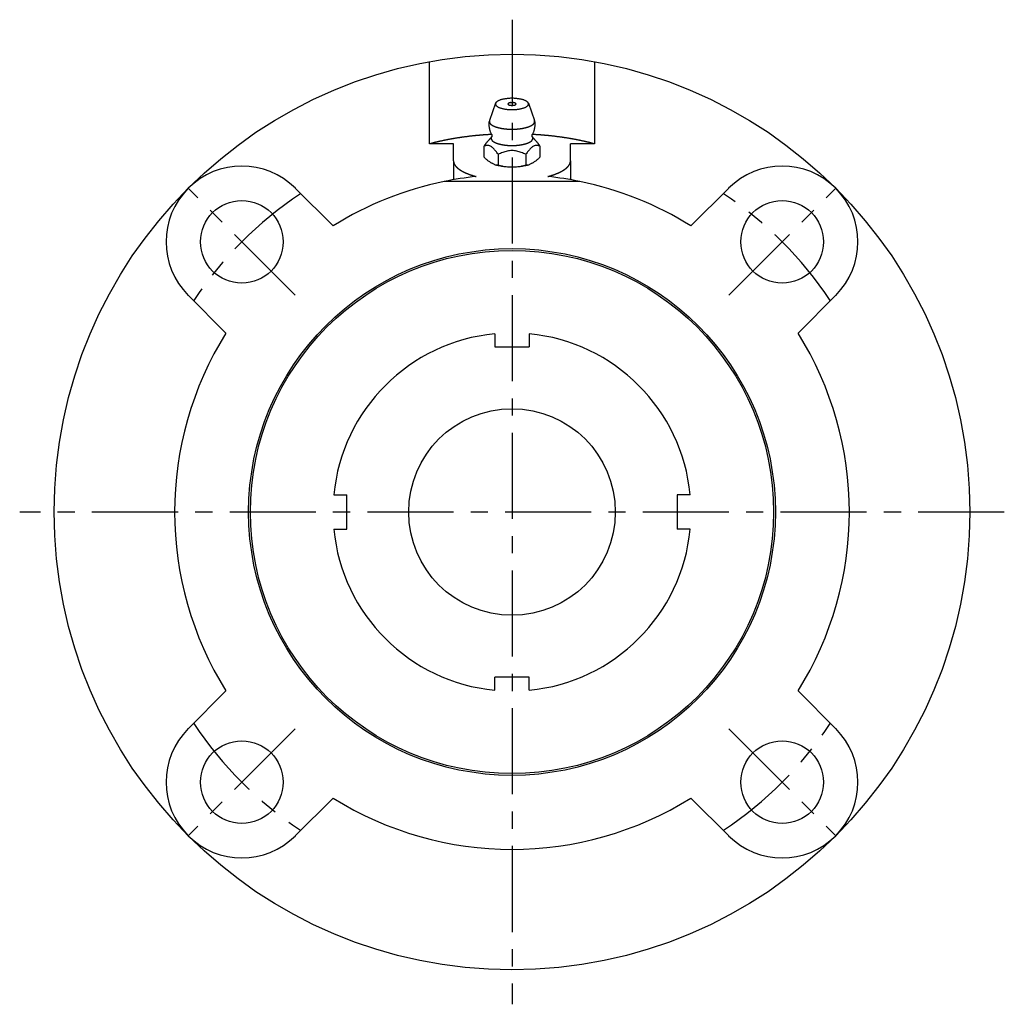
# Model space of a CAD drawing. Extents: x -72 to 152, y -72 to 152.
# Tile 1 of 7: x -72 to 72, y -72 to 72. Entities that reach past the tile are written whole.
import ezdxf

# ---------------------------------------------------------------- set-up
doc = ezdxf.new("R2010")
doc.units = 0
doc.header["$LTSCALE"] = 10
doc.linetypes.add('CENTER', pattern=[2, 1.25, -0.25, 0.25, -0.25])
doc.layers.get('0').update_dxf_attribs({"linetype": 'CONTINUOUS'})
doc.layers.add('CENTER', color=1, linetype='CENTER')

msp = doc.modelspace()

# ---------------------------------------------------------------- linework, layer by layer
for p, q in [((-12, 53.46), (-12, 65.41)), ((12, 65.41), (12, 53.46)), ((-2.38, 59.36), (-3.27, 56.86)), ((2.38, 59.36), (3.27, 56.86)), ((-8.5, 53.46), (-12, 53.46)), ((-8.5, 51.02), (-8.5, 53.46)), ((-4.04, 51.54), (-4.04, 53.15)), ((4.04, 53.15), (4.04, 51.54)), ((12, 53.46), (8.5, 53.46)), ((8.5, 51.02), (8.5, 53.46)), ((-2.02, 51.96), (-2.02, 50.34)), ((2.02, 51.96), (2.02, 50.34)), ((-8.5, 51.02), (-8.5, 48.26)), ((8.5, 51.02), (8.5, 48.26)), ((9.85, 48), (-9.85, 48)), ((-31.47, 47.02), (-25.99, 41.54)), ((25.99, 41.54), (31.47, 47.02)), ((-41.54, 25.99), (-47.02, 31.47)), ((47.02, 31.47), (41.54, 25.99)), ((-2.5, 25.88), (-2.5, 24)), ((2.5, 25.88), (2.5, 24)), ((-2.5, 24), (2.5, 24)), ((-25.88, 2.5), (-24, 2.5)), ((-24, -2.5), (-24, 2.5)), ((24, 2.5), (24, -2.5)), ((25.88, 2.5), (24, 2.5)), ((-25.88, -2.5), (-24, -2.5)), ((25.88, -2.5), (24, -2.5)), ((2.5, -24), (-2.5, -24)), ((-2.5, -25.88), (-2.5, -24)), ((2.5, -25.88), (2.5, -24)), ((-47.02, -31.47), (-41.54, -25.99)), ((41.54, -25.99), (47.02, -31.47)), ((-25.99, -41.54), (-31.47, -47.02)), ((31.47, -47.02), (25.99, -41.54))]:
    msp.add_line(p, q)
for points in [[(-0.15, 59.46), (-0.14, 59.46), (-0.13, 59.46), (-0.11, 59.46), (-0.1, 59.46), (-0.09, 59.46), (-0.07, 59.46), (-0.06, 59.46), (-0.05, 59.46), (-0.04, 59.46), (-0.02, 59.46), (-0.01, 59.46), (0, 59.46), (0.01, 59.46), (0.02, 59.46), (0.04, 59.46), (0.05, 59.46), (0.06, 59.46), (0.07, 59.46), (0.09, 59.46), (0.1, 59.46), (0.11, 59.46), (0.13, 59.46), (0.14, 59.46), (0.15, 59.46)], [(-2.94, 54.82), (-2.98, 54.88), (-3.01, 54.95), (-3.04, 55.02), (-3.07, 55.09), (-3.1, 55.16), (-3.13, 55.23), (-3.15, 55.31), (-3.18, 55.39), (-3.2, 55.47), (-3.22, 55.55), (-3.24, 55.63), (-3.26, 55.72), (-3.27, 55.8), (-3.29, 55.89), (-3.3, 55.97), (-3.31, 56.06), (-3.31, 56.15), (-3.32, 56.24), (-3.32, 56.33), (-3.32, 56.42), (-3.31, 56.51), (-3.31, 56.59), (-3.3, 56.68), (-3.29, 56.77)], [(3.29, 56.77), (3.3, 56.68), (3.31, 56.59), (3.31, 56.51), (3.32, 56.42), (3.32, 56.33), (3.32, 56.24), (3.31, 56.15), (3.31, 56.06), (3.3, 55.97), (3.29, 55.89), (3.27, 55.8), (3.26, 55.72), (3.24, 55.63), (3.22, 55.55), (3.2, 55.47), (3.18, 55.39), (3.15, 55.31), (3.13, 55.23), (3.1, 55.16), (3.07, 55.09), (3.04, 55.02), (3.01, 54.95), (2.98, 54.88), (2.94, 54.82)], [(-2.95, 54.51), (-2.97, 54.48), (-2.99, 54.45), (-3.01, 54.43), (-3.03, 54.4), (-3.05, 54.38), (-3.07, 54.35), (-3.08, 54.33), (-3.1, 54.31), (-3.12, 54.28), (-3.14, 54.26), (-3.16, 54.24), (-3.18, 54.22), (-3.19, 54.2), (-3.21, 54.18), (-3.23, 54.16), (-3.25, 54.14), (-3.26, 54.12), (-3.28, 54.1), (-3.3, 54.08), (-3.31, 54.06), (-3.33, 54.04), (-3.35, 54.03), (-3.36, 54.01), (-3.38, 53.99)], [(-2.94, 54.82), (-2.94, 54.81), (-2.93, 54.8), (-2.93, 54.79), (-2.93, 54.77), (-2.92, 54.76), (-2.92, 54.75), (-2.92, 54.73), (-2.91, 54.71), (-2.91, 54.69), (-2.91, 54.68), (-2.91, 54.66), (-2.91, 54.64), (-2.91, 54.62), (-2.92, 54.61), (-2.92, 54.59), (-2.92, 54.57), (-2.93, 54.56), (-2.93, 54.55), (-2.94, 54.54), (-2.94, 54.53), (-2.94, 54.52), (-2.95, 54.51), (-2.95, 54.51), (-2.95, 54.51)], [(2.95, 54.51), (2.95, 54.51), (2.95, 54.51), (2.94, 54.52), (2.94, 54.53), (2.94, 54.54), (2.93, 54.55), (2.93, 54.56), (2.92, 54.57), (2.92, 54.59), (2.92, 54.61), (2.91, 54.62), (2.91, 54.64), (2.91, 54.66), (2.91, 54.68), (2.91, 54.69), (2.91, 54.71), (2.92, 54.73), (2.92, 54.75), (2.92, 54.76), (2.93, 54.77), (2.93, 54.79), (2.93, 54.8), (2.94, 54.81), (2.94, 54.82)], [(3.38, 53.99), (3.36, 54.01), (3.35, 54.03), (3.33, 54.04), (3.31, 54.06), (3.3, 54.08), (3.28, 54.1), (3.26, 54.12), (3.25, 54.14), (3.23, 54.16), (3.21, 54.18), (3.19, 54.2), (3.18, 54.22), (3.16, 54.24), (3.14, 54.26), (3.12, 54.28), (3.1, 54.31), (3.08, 54.33), (3.07, 54.35), (3.05, 54.38), (3.03, 54.4), (3.01, 54.43), (2.99, 54.45), (2.97, 54.48), (2.95, 54.51)], [(-4.04, 53.15), (-4.01, 53.19), (-3.99, 53.23), (-3.96, 53.27), (-3.93, 53.31), (-3.9, 53.35), (-3.88, 53.38), (-3.85, 53.42), (-3.82, 53.46), (-3.79, 53.5), (-3.77, 53.53), (-3.74, 53.57), (-3.71, 53.61), (-3.68, 53.64), (-3.66, 53.68), (-3.63, 53.71), (-3.6, 53.74), (-3.57, 53.78), (-3.55, 53.81), (-3.52, 53.84), (-3.49, 53.87), (-3.46, 53.9), (-3.44, 53.93), (-3.41, 53.96), (-3.38, 53.99)], [(-2.02, 51.96), (-2.1, 52.07), (-2.19, 52.19), (-2.27, 52.31), (-2.35, 52.42), (-2.44, 52.52), (-2.52, 52.62), (-2.61, 52.72), (-2.69, 52.81), (-2.78, 52.89), (-2.86, 52.96), (-2.95, 53.02), (-3.03, 53.08), (-3.11, 53.13), (-3.2, 53.16), (-3.28, 53.19), (-3.37, 53.21), (-3.45, 53.22), (-3.54, 53.22), (-3.62, 53.22), (-3.71, 53.22), (-3.79, 53.21), (-3.87, 53.19), (-3.96, 53.17), (-4.04, 53.15)], [(4.04, 53.15), (3.96, 53.17), (3.87, 53.19), (3.79, 53.21), (3.71, 53.22), (3.62, 53.22), (3.54, 53.22), (3.45, 53.22), (3.37, 53.21), (3.28, 53.19), (3.2, 53.16), (3.11, 53.13), (3.03, 53.08), (2.95, 53.02), (2.86, 52.96), (2.78, 52.89), (2.69, 52.81), (2.61, 52.72), (2.52, 52.62), (2.44, 52.52), (2.35, 52.42), (2.27, 52.31), (2.19, 52.19), (2.1, 52.07), (2.02, 51.96)], [(3.38, 53.99), (3.41, 53.96), (3.44, 53.93), (3.46, 53.9), (3.49, 53.87), (3.52, 53.84), (3.55, 53.81), (3.57, 53.78), (3.6, 53.74), (3.63, 53.71), (3.66, 53.68), (3.68, 53.64), (3.71, 53.61), (3.74, 53.57), (3.77, 53.53), (3.79, 53.5), (3.82, 53.46), (3.85, 53.42), (3.88, 53.38), (3.9, 53.35), (3.93, 53.31), (3.96, 53.27), (3.99, 53.23), (4.01, 53.19), (4.04, 53.15)], [(-4.04, 51.54), (-3.96, 51.45), (-3.88, 51.36), (-3.79, 51.28), (-3.71, 51.21), (-3.62, 51.14), (-3.54, 51.07), (-3.45, 51.01), (-3.36, 50.95), (-3.28, 50.89), (-3.19, 50.83), (-3.11, 50.78), (-3.03, 50.73), (-2.95, 50.69), (-2.87, 50.64), (-2.78, 50.59), (-2.7, 50.55), (-2.61, 50.51), (-2.53, 50.47), (-2.44, 50.44), (-2.35, 50.41), (-2.27, 50.38), (-2.18, 50.36), (-2.1, 50.35), (-2.02, 50.34)], [(2.02, 51.96), (1.85, 52.03), (1.69, 52.09), (1.52, 52.16), (1.35, 52.22), (1.18, 52.27), (1.02, 52.33), (0.85, 52.37), (0.68, 52.41), (0.51, 52.44), (0.34, 52.46), (0.17, 52.48), (0, 52.48), (-0.17, 52.48), (-0.34, 52.46), (-0.51, 52.44), (-0.68, 52.41), (-0.85, 52.37), (-1.02, 52.33), (-1.18, 52.27), (-1.35, 52.22), (-1.52, 52.16), (-1.69, 52.09), (-1.85, 52.03), (-2.02, 51.96)], [(2.02, 50.34), (2.1, 50.35), (2.18, 50.36), (2.27, 50.38), (2.35, 50.41), (2.44, 50.44), (2.53, 50.47), (2.61, 50.51), (2.7, 50.55), (2.78, 50.59), (2.87, 50.64), (2.95, 50.69), (3.03, 50.73), (3.11, 50.78), (3.19, 50.83), (3.28, 50.89), (3.36, 50.95), (3.45, 51.01), (3.54, 51.07), (3.62, 51.14), (3.71, 51.21), (3.79, 51.28), (3.88, 51.36), (3.96, 51.45), (4.04, 51.54)], [(-1.38, 50.21), (-1.41, 50.22), (-1.45, 50.22), (-1.49, 50.23), (-1.52, 50.23), (-1.56, 50.24), (-1.59, 50.24), (-1.63, 50.25), (-1.67, 50.26), (-1.7, 50.26), (-1.74, 50.27), (-1.77, 50.28), (-1.81, 50.28), (-1.84, 50.29), (-1.88, 50.3), (-1.92, 50.3), (-1.95, 50.31), (-1.99, 50.32), (-2.02, 50.32), (-2.06, 50.33), (-2.09, 50.34), (-2.13, 50.35), (-2.16, 50.36), (-2.2, 50.36), (-2.23, 50.37)], [(-2.02, 50.34), (-1.86, 50.3), (-1.69, 50.26), (-1.52, 50.23), (-1.35, 50.21), (-1.18, 50.19), (-1.01, 50.17), (-0.84, 50.16), (-0.67, 50.15), (-0.5, 50.14), (-0.33, 50.14), (-0.16, 50.14), (0, 50.14), (0.16, 50.14), (0.33, 50.14), (0.5, 50.14), (0.67, 50.15), (0.84, 50.16), (1.01, 50.17), (1.18, 50.19), (1.35, 50.21), (1.52, 50.23), (1.69, 50.26), (1.86, 50.3), (2.02, 50.34)], [(2.23, 50.37), (2.2, 50.36), (2.16, 50.36), (2.13, 50.35), (2.09, 50.34), (2.06, 50.33), (2.02, 50.32), (1.99, 50.32), (1.95, 50.31), (1.92, 50.3), (1.88, 50.3), (1.84, 50.29), (1.81, 50.28), (1.77, 50.28), (1.74, 50.27), (1.7, 50.26), (1.67, 50.26), (1.63, 50.25), (1.59, 50.24), (1.56, 50.24), (1.52, 50.23), (1.49, 50.23), (1.45, 50.22), (1.41, 50.22), (1.38, 50.21)]]:
    msp.add_lwpolyline(points)
for points in [[(-2.4, 59.26, 0), (-2.4, 59.22, 0), (-2.39, 59.18, 0), (-2.37, 59.14, 0), (-2.35, 59.1, 0), (-2.33, 59.06, 0), (-2.3, 59.02, 0), (-2.26, 58.98, 0), (-2.22, 58.95, 0), (-2.17, 58.91, 0), (-2.12, 58.87, 0), (-2.06, 58.84, 0), (-2, 58.8, 0), (-1.93, 58.77, 0), (-1.86, 58.74, 0), (-1.78, 58.71, 0), (-1.7, 58.68, 0), (-1.61, 58.65, 0), (-1.52, 58.63, 0), (-1.43, 58.6, 0), (-1.33, 58.58, 0), (-1.23, 58.56, 0), (-1.13, 58.54, 0), (-1.03, 58.52, 0), (-0.92, 58.5, 0), (-0.81, 58.49, 0), (-0.7, 58.48, 0), (-0.58, 58.46, 0), (-0.47, 58.46, 0), (-0.35, 58.45, 0), (-0.24, 58.44, 0), (-0.12, 58.44, 0), (0, 58.44, 0), (0.12, 58.44, 0), (0.24, 58.44, 0), (0.35, 58.45, 0), (0.47, 58.46, 0), (0.58, 58.46, 0), (0.7, 58.48, 0), (0.81, 58.49, 0), (0.92, 58.5, 0), (1.03, 58.52, 0), (1.13, 58.54, 0), (1.23, 58.56, 0), (1.33, 58.58, 0), (1.43, 58.6, 0), (1.52, 58.63, 0), (1.61, 58.65, 0), (1.7, 58.68, 0), (1.78, 58.71, 0), (1.86, 58.74, 0), (1.93, 58.77, 0), (2, 58.8, 0), (2.06, 58.84, 0), (2.12, 58.87, 0), (2.17, 58.91, 0), (2.22, 58.95, 0), (2.26, 58.98, 0), (2.3, 59.02, 0), (2.33, 59.06, 0), (2.35, 59.1, 0), (2.37, 59.14, 0), (2.39, 59.18, 0), (2.4, 59.22, 0), (2.4, 59.26, 0), (2.4, 59.3, 0), (2.39, 59.34, 0), (2.37, 59.38, 0), (2.35, 59.42, 0), (2.33, 59.46, 0), (2.3, 59.5, 0), (2.26, 59.54, 0), (2.22, 59.58, 0), (2.17, 59.61, 0), (2.12, 59.65, 0), (2.06, 59.68, 0), (2, 59.72, 0), (1.93, 59.75, 0), (1.86, 59.78, 0), (1.78, 59.81, 0), (1.7, 59.84, 0), (1.61, 59.87, 0), (1.52, 59.9, 0), (1.43, 59.92, 0), (1.33, 59.94, 0), (1.23, 59.97, 0), (1.13, 59.98, 0), (1.03, 60, 0), (0.92, 60.02, 0), (0.81, 60.03, 0), (0.7, 60.05, 0), (0.58, 60.06, 0), (0.47, 60.07, 0), (0.35, 60.07, 0), (0.24, 60.08, 0), (0.12, 60.08, 0), (0, 60.08, 0), (-0.12, 60.08, 0), (-0.24, 60.08, 0), (-0.35, 60.07, 0), (-0.47, 60.07, 0), (-0.58, 60.06, 0), (-0.7, 60.05, 0), (-0.81, 60.03, 0), (-0.92, 60.02, 0), (-1.03, 60, 0), (-1.13, 59.98, 0), (-1.23, 59.97, 0), (-1.33, 59.94, 0), (-1.43, 59.92, 0), (-1.52, 59.9, 0), (-1.61, 59.87, 0), (-1.7, 59.84, 0), (-1.78, 59.81, 0), (-1.86, 59.78, 0), (-1.93, 59.75, 0), (-2, 59.72, 0), (-2.06, 59.68, 0), (-2.12, 59.65, 0), (-2.17, 59.61, 0), (-2.22, 59.58, 0), (-2.26, 59.54, 0), (-2.3, 59.5, 0), (-2.33, 59.46, 0), (-2.35, 59.42, 0), (-2.37, 59.38, 0), (-2.39, 59.34, 0), (-2.4, 59.3, 0), (-2.4, 59.26, 0)], [(-0.15, 59.46, 0), (-0.16, 59.45, 0), (-0.18, 59.45, 0), (-0.19, 59.45, 0), (-0.2, 59.45, 0), (-0.21, 59.45, 0), (-0.23, 59.45, 0), (-0.24, 59.45, 0), (-0.25, 59.44, 0), (-0.26, 59.44, 0), (-0.27, 59.44, 0), (-0.29, 59.44, 0), (-0.3, 59.43, 0), (-0.31, 59.43, 0), (-0.32, 59.43, 0), (-0.33, 59.43, 0), (-0.34, 59.43, 0), (-0.35, 59.42, 0), (-0.36, 59.42, 0), (-0.37, 59.42, 0), (-0.38, 59.41, 0), (-0.39, 59.41, 0), (-0.4, 59.41, 0), (-0.41, 59.4, 0), (-0.42, 59.4, 0), (-0.43, 59.4, 0), (-0.44, 59.39, 0), (-0.45, 59.39, 0), (-0.46, 59.39, 0), (-0.47, 59.38, 0), (-0.47, 59.38, 0), (-0.48, 59.38, 0), (-0.49, 59.37, 0), (-0.5, 59.37, 0), (-0.5, 59.37, 0), (-0.51, 59.36, 0), (-0.52, 59.36, 0), (-0.52, 59.35, 0), (-0.53, 59.35, 0), (-0.53, 59.35, 0), (-0.54, 59.34, 0), (-0.55, 59.34, 0), (-0.55, 59.33, 0), (-0.56, 59.33, 0), (-0.56, 59.32, 0), (-0.56, 59.32, 0), (-0.57, 59.32, 0), (-0.57, 59.31, 0), (-0.57, 59.31, 0), (-0.58, 59.3, 0), (-0.58, 59.3, 0), (-0.58, 59.29, 0), (-0.58, 59.29, 0), (-0.59, 59.28, 0), (-0.59, 59.28, 0), (-0.59, 59.28, 0), (-0.59, 59.27, 0), (-0.59, 59.27, 0), (-0.59, 59.26, 0), (-0.59, 59.26, 0), (-0.59, 59.25, 0), (-0.59, 59.25, 0), (-0.59, 59.24, 0), (-0.59, 59.24, 0), (-0.58, 59.23, 0), (-0.58, 59.23, 0), (-0.58, 59.23, 0), (-0.58, 59.22, 0), (-0.58, 59.22, 0), (-0.57, 59.21, 0), (-0.57, 59.21, 0), (-0.57, 59.2, 0), (-0.56, 59.2, 0), (-0.56, 59.2, 0), (-0.55, 59.19, 0), (-0.55, 59.19, 0), (-0.54, 59.18, 0), (-0.54, 59.18, 0), (-0.53, 59.17, 0), (-0.53, 59.17, 0), (-0.52, 59.17, 0), (-0.51, 59.16, 0), (-0.51, 59.16, 0), (-0.5, 59.15, 0), (-0.49, 59.15, 0), (-0.49, 59.15, 0), (-0.48, 59.14, 0), (-0.47, 59.14, 0), (-0.46, 59.14, 0), (-0.45, 59.13, 0), (-0.44, 59.13, 0), (-0.44, 59.13, 0), (-0.43, 59.12, 0), (-0.42, 59.12, 0), (-0.41, 59.12, 0), (-0.4, 59.11, 0), (-0.39, 59.11, 0), (-0.38, 59.11, 0), (-0.37, 59.1, 0), (-0.36, 59.1, 0), (-0.35, 59.1, 0), (-0.34, 59.1, 0), (-0.33, 59.09, 0), (-0.31, 59.09, 0), (-0.3, 59.09, 0), (-0.29, 59.09, 0), (-0.28, 59.08, 0), (-0.27, 59.08, 0), (-0.26, 59.08, 0), (-0.24, 59.08, 0), (-0.23, 59.08, 0), (-0.22, 59.07, 0), (-0.21, 59.07, 0), (-0.2, 59.07, 0), (-0.18, 59.07, 0), (-0.17, 59.07, 0), (-0.16, 59.07, 0), (-0.14, 59.07, 0), (-0.13, 59.06, 0), (-0.12, 59.06, 0), (-0.11, 59.06, 0), (-0.09, 59.06, 0), (-0.08, 59.06, 0), (-0.07, 59.06, 0), (-0.05, 59.06, 0), (-0.04, 59.06, 0), (-0.03, 59.06, 0), (-0.01, 59.06, 0), (0, 59.06, 0)], [(0, 59.06, 0), (0.01, 59.06, 0), (0.03, 59.06, 0), (0.04, 59.06, 0), (0.05, 59.06, 0), (0.07, 59.06, 0), (0.08, 59.06, 0), (0.09, 59.06, 0), (0.11, 59.06, 0), (0.12, 59.06, 0), (0.13, 59.06, 0), (0.14, 59.07, 0), (0.16, 59.07, 0), (0.17, 59.07, 0), (0.18, 59.07, 0), (0.2, 59.07, 0), (0.21, 59.07, 0), (0.22, 59.07, 0), (0.23, 59.08, 0), (0.24, 59.08, 0), (0.26, 59.08, 0), (0.27, 59.08, 0), (0.28, 59.08, 0), (0.29, 59.09, 0), (0.3, 59.09, 0), (0.31, 59.09, 0), (0.33, 59.09, 0), (0.34, 59.1, 0), (0.35, 59.1, 0), (0.36, 59.1, 0), (0.37, 59.1, 0), (0.38, 59.11, 0), (0.39, 59.11, 0), (0.4, 59.11, 0), (0.41, 59.12, 0), (0.42, 59.12, 0), (0.43, 59.12, 0), (0.44, 59.13, 0), (0.44, 59.13, 0), (0.45, 59.13, 0), (0.46, 59.14, 0), (0.47, 59.14, 0), (0.48, 59.14, 0), (0.49, 59.15, 0), (0.49, 59.15, 0), (0.5, 59.15, 0), (0.51, 59.16, 0), (0.51, 59.16, 0), (0.52, 59.17, 0), (0.53, 59.17, 0), (0.53, 59.17, 0), (0.54, 59.18, 0), (0.54, 59.18, 0), (0.55, 59.19, 0), (0.55, 59.19, 0), (0.56, 59.2, 0), (0.56, 59.2, 0), (0.57, 59.2, 0), (0.57, 59.21, 0), (0.57, 59.21, 0), (0.58, 59.22, 0), (0.58, 59.22, 0), (0.58, 59.23, 0), (0.58, 59.23, 0), (0.58, 59.23, 0), (0.59, 59.24, 0), (0.59, 59.24, 0), (0.59, 59.25, 0), (0.59, 59.25, 0), (0.59, 59.26, 0), (0.59, 59.26, 0), (0.59, 59.27, 0), (0.59, 59.27, 0), (0.59, 59.28, 0), (0.59, 59.28, 0), (0.59, 59.28, 0), (0.58, 59.29, 0), (0.58, 59.29, 0), (0.58, 59.3, 0), (0.58, 59.3, 0), (0.57, 59.31, 0), (0.57, 59.31, 0), (0.57, 59.32, 0), (0.56, 59.32, 0), (0.56, 59.32, 0), (0.56, 59.33, 0), (0.55, 59.33, 0), (0.55, 59.34, 0), (0.54, 59.34, 0), (0.53, 59.35, 0), (0.53, 59.35, 0), (0.52, 59.35, 0), (0.52, 59.36, 0), (0.51, 59.36, 0), (0.5, 59.37, 0), (0.5, 59.37, 0), (0.49, 59.37, 0), (0.48, 59.38, 0), (0.47, 59.38, 0), (0.47, 59.38, 0), (0.46, 59.39, 0), (0.45, 59.39, 0), (0.44, 59.39, 0), (0.43, 59.4, 0), (0.42, 59.4, 0), (0.41, 59.4, 0), (0.4, 59.41, 0), (0.39, 59.41, 0), (0.38, 59.41, 0), (0.37, 59.42, 0), (0.36, 59.42, 0), (0.35, 59.42, 0), (0.34, 59.43, 0), (0.33, 59.43, 0), (0.32, 59.43, 0), (0.31, 59.43, 0), (0.3, 59.43, 0), (0.29, 59.44, 0), (0.27, 59.44, 0), (0.26, 59.44, 0), (0.25, 59.44, 0), (0.24, 59.45, 0), (0.23, 59.45, 0), (0.21, 59.45, 0), (0.2, 59.45, 0), (0.19, 59.45, 0), (0.18, 59.45, 0), (0.16, 59.45, 0), (0.15, 59.46, 0)], [(-3.27, 56.86, 0), (-3.28, 56.84, 0), (-3.28, 56.83, 0), (-3.28, 56.81, 0), (-3.29, 56.8, 0), (-3.29, 56.78, 0), (-3.29, 56.77, 0), (-3.29, 56.75, 0), (-3.29, 56.74, 0), (-3.29, 56.72, 0), (-3.29, 56.71, 0), (-3.29, 56.69, 0), (-3.29, 56.68, 0), (-3.29, 56.66, 0), (-3.29, 56.65, 0), (-3.28, 56.63, 0), (-3.28, 56.62, 0), (-3.28, 56.6, 0), (-3.27, 56.59, 0), (-3.27, 56.57, 0), (-3.26, 56.56, 0), (-3.25, 56.54, 0), (-3.25, 56.53, 0), (-3.24, 56.52, 0), (-3.23, 56.5, 0), (-3.22, 56.49, 0), (-3.21, 56.47, 0), (-3.2, 56.46, 0), (-3.19, 56.44, 0), (-3.18, 56.43, 0), (-3.17, 56.41, 0), (-3.16, 56.4, 0), (-3.15, 56.38, 0), (-3.13, 56.37, 0), (-3.12, 56.36, 0), (-3.1, 56.34, 0), (-3.09, 56.33, 0), (-3.07, 56.31, 0), (-3.06, 56.3, 0), (-3.04, 56.29, 0), (-3.02, 56.27, 0), (-3.01, 56.26, 0), (-2.99, 56.25, 0), (-2.97, 56.23, 0), (-2.95, 56.22, 0), (-2.93, 56.21, 0), (-2.91, 56.19, 0), (-2.89, 56.18, 0), (-2.87, 56.17, 0), (-2.85, 56.15, 0), (-2.83, 56.14, 0), (-2.8, 56.13, 0), (-2.78, 56.12, 0), (-2.76, 56.1, 0), (-2.73, 56.09, 0), (-2.71, 56.08, 0), (-2.68, 56.07, 0), (-2.66, 56.05, 0), (-2.63, 56.04, 0), (-2.6, 56.03, 0), (-2.58, 56.02, 0), (-2.55, 56.01, 0), (-2.52, 56, 0), (-2.49, 55.98, 0), (-2.47, 55.97, 0), (-2.44, 55.96, 0), (-2.41, 55.95, 0), (-2.38, 55.94, 0), (-2.35, 55.93, 0), (-2.32, 55.92, 0), (-2.29, 55.91, 0), (-2.25, 55.9, 0), (-2.22, 55.89, 0), (-2.19, 55.88, 0), (-2.16, 55.87, 0), (-2.12, 55.86, 0), (-2.09, 55.85, 0), (-2.06, 55.84, 0), (-2.02, 55.83, 0), (-1.99, 55.82, 0), (-1.95, 55.81, 0), (-1.92, 55.8, 0), (-1.88, 55.8, 0), (-1.85, 55.79, 0), (-1.81, 55.78, 0), (-1.77, 55.77, 0), (-1.74, 55.76, 0), (-1.7, 55.75, 0), (-1.66, 55.75, 0), (-1.62, 55.74, 0), (-1.59, 55.73, 0), (-1.55, 55.73, 0), (-1.51, 55.72, 0), (-1.47, 55.71, 0), (-1.43, 55.71, 0), (-1.39, 55.7, 0), (-1.35, 55.69, 0), (-1.31, 55.69, 0), (-1.27, 55.68, 0), (-1.23, 55.68, 0), (-1.19, 55.67, 0), (-1.15, 55.66, 0), (-1.11, 55.66, 0), (-1.07, 55.65, 0), (-1.03, 55.65, 0), (-0.99, 55.65, 0), (-0.94, 55.64, 0), (-0.9, 55.64, 0), (-0.86, 55.63, 0), (-0.82, 55.63, 0), (-0.78, 55.63, 0), (-0.73, 55.62, 0), (-0.69, 55.62, 0), (-0.65, 55.62, 0), (-0.61, 55.61, 0), (-0.56, 55.61, 0), (-0.52, 55.61, 0), (-0.48, 55.61, 0), (-0.43, 55.6, 0), (-0.39, 55.6, 0), (-0.35, 55.6, 0), (-0.3, 55.6, 0), (-0.26, 55.6, 0), (-0.22, 55.6, 0), (-0.17, 55.6, 0), (-0.13, 55.59, 0), (-0.09, 55.59, 0), (-0.04, 55.59, 0), (0, 55.59, 0)], [(0, 55.59, 0), (0.04, 55.59, 0), (0.09, 55.59, 0), (0.13, 55.59, 0), (0.17, 55.6, 0), (0.22, 55.6, 0), (0.26, 55.6, 0), (0.3, 55.6, 0), (0.35, 55.6, 0), (0.39, 55.6, 0), (0.43, 55.6, 0), (0.48, 55.61, 0), (0.52, 55.61, 0), (0.56, 55.61, 0), (0.61, 55.61, 0), (0.65, 55.62, 0), (0.69, 55.62, 0), (0.73, 55.62, 0), (0.78, 55.63, 0), (0.82, 55.63, 0), (0.86, 55.63, 0), (0.9, 55.64, 0), (0.94, 55.64, 0), (0.99, 55.65, 0), (1.03, 55.65, 0), (1.07, 55.65, 0), (1.11, 55.66, 0), (1.15, 55.66, 0), (1.19, 55.67, 0), (1.23, 55.68, 0), (1.27, 55.68, 0), (1.31, 55.69, 0), (1.35, 55.69, 0), (1.39, 55.7, 0), (1.43, 55.71, 0), (1.47, 55.71, 0), (1.51, 55.72, 0), (1.55, 55.73, 0), (1.59, 55.73, 0), (1.62, 55.74, 0), (1.66, 55.75, 0), (1.7, 55.75, 0), (1.74, 55.76, 0), (1.77, 55.77, 0), (1.81, 55.78, 0), (1.85, 55.79, 0), (1.88, 55.8, 0), (1.92, 55.8, 0), (1.95, 55.81, 0), (1.99, 55.82, 0), (2.02, 55.83, 0), (2.06, 55.84, 0), (2.09, 55.85, 0), (2.12, 55.86, 0), (2.16, 55.87, 0), (2.19, 55.88, 0), (2.22, 55.89, 0), (2.25, 55.9, 0), (2.29, 55.91, 0), (2.32, 55.92, 0), (2.35, 55.93, 0), (2.38, 55.94, 0), (2.41, 55.95, 0), (2.44, 55.96, 0), (2.47, 55.97, 0), (2.49, 55.98, 0), (2.52, 56, 0), (2.55, 56.01, 0), (2.58, 56.02, 0), (2.6, 56.03, 0), (2.63, 56.04, 0), (2.66, 56.05, 0), (2.68, 56.07, 0), (2.71, 56.08, 0), (2.73, 56.09, 0), (2.76, 56.1, 0), (2.78, 56.12, 0), (2.8, 56.13, 0), (2.83, 56.14, 0), (2.85, 56.15, 0), (2.87, 56.17, 0), (2.89, 56.18, 0), (2.91, 56.19, 0), (2.93, 56.21, 0), (2.95, 56.22, 0), (2.97, 56.23, 0), (2.99, 56.25, 0), (3.01, 56.26, 0), (3.02, 56.27, 0), (3.04, 56.29, 0), (3.06, 56.3, 0), (3.07, 56.31, 0), (3.09, 56.33, 0), (3.1, 56.34, 0), (3.12, 56.36, 0), (3.13, 56.37, 0), (3.15, 56.38, 0), (3.16, 56.4, 0), (3.17, 56.41, 0), (3.18, 56.43, 0), (3.19, 56.44, 0), (3.2, 56.46, 0), (3.21, 56.47, 0), (3.22, 56.49, 0), (3.23, 56.5, 0), (3.24, 56.52, 0), (3.25, 56.53, 0), (3.25, 56.54, 0), (3.26, 56.56, 0), (3.27, 56.57, 0), (3.27, 56.59, 0), (3.28, 56.6, 0), (3.28, 56.62, 0), (3.28, 56.63, 0), (3.29, 56.65, 0), (3.29, 56.66, 0), (3.29, 56.68, 0), (3.29, 56.69, 0), (3.29, 56.71, 0), (3.29, 56.72, 0), (3.29, 56.74, 0), (3.29, 56.75, 0), (3.29, 56.77, 0), (3.29, 56.78, 0), (3.29, 56.8, 0), (3.28, 56.81, 0), (3.28, 56.83, 0), (3.28, 56.84, 0), (3.27, 56.86, 0)], [(-2.95, 54.84, 0), (-3.03, 54.83, 0), (-3.11, 54.83, 0), (-3.18, 54.82, 0), (-3.26, 54.82, 0), (-3.34, 54.81, 0), (-3.41, 54.81, 0), (-3.49, 54.8, 0), (-3.56, 54.8, 0), (-3.64, 54.79, 0), (-3.72, 54.79, 0), (-3.79, 54.78, 0), (-3.87, 54.78, 0), (-3.94, 54.77, 0), (-4.02, 54.77, 0), (-4.1, 54.76, 0), (-4.17, 54.76, 0), (-4.25, 54.75, 0), (-4.32, 54.74, 0), (-4.4, 54.74, 0), (-4.47, 54.73, 0), (-4.55, 54.72, 0), (-4.62, 54.72, 0), (-4.7, 54.71, 0), (-4.78, 54.7, 0), (-4.85, 54.7, 0), (-4.93, 54.69, 0), (-5, 54.68, 0), (-5.08, 54.68, 0), (-5.15, 54.67, 0), (-5.22, 54.66, 0), (-5.3, 54.66, 0), (-5.37, 54.65, 0), (-5.45, 54.64, 0), (-5.52, 54.63, 0), (-5.6, 54.62, 0), (-5.67, 54.62, 0), (-5.75, 54.61, 0), (-5.82, 54.6, 0), (-5.89, 54.59, 0), (-5.97, 54.58, 0), (-6.04, 54.58, 0), (-6.12, 54.57, 0), (-6.19, 54.56, 0), (-6.26, 54.55, 0), (-6.34, 54.54, 0), (-6.41, 54.53, 0), (-6.48, 54.52, 0), (-6.56, 54.51, 0), (-6.63, 54.5, 0), (-6.7, 54.49, 0), (-6.77, 54.49, 0), (-6.85, 54.48, 0), (-6.92, 54.47, 0), (-6.99, 54.46, 0), (-7.06, 54.45, 0), (-7.14, 54.44, 0), (-7.21, 54.43, 0), (-7.28, 54.42, 0), (-7.35, 54.41, 0), (-7.43, 54.4, 0), (-7.5, 54.38, 0), (-7.57, 54.37, 0), (-7.64, 54.36, 0), (-7.71, 54.35, 0), (-7.78, 54.34, 0), (-7.85, 54.33, 0), (-7.93, 54.32, 0), (-8, 54.31, 0), (-8.07, 54.3, 0), (-8.14, 54.29, 0), (-8.21, 54.27, 0), (-8.28, 54.26, 0), (-8.35, 54.25, 0), (-8.42, 54.24, 0), (-8.49, 54.23, 0), (-8.56, 54.22, 0), (-8.63, 54.2, 0), (-8.7, 54.19, 0), (-8.77, 54.18, 0), (-8.84, 54.17, 0), (-8.91, 54.15, 0), (-8.98, 54.14, 0), (-9.05, 54.13, 0), (-9.12, 54.12, 0), (-9.18, 54.1, 0), (-9.25, 54.09, 0), (-9.32, 54.08, 0), (-9.39, 54.06, 0), (-9.46, 54.05, 0), (-9.53, 54.04, 0), (-9.59, 54.02, 0), (-9.66, 54.01, 0), (-9.73, 54, 0), (-9.8, 53.98, 0), (-9.86, 53.97, 0), (-9.93, 53.95, 0), (-10, 53.94, 0), (-10.07, 53.93, 0), (-10.13, 53.91, 0), (-10.2, 53.9, 0), (-10.27, 53.88, 0), (-10.33, 53.87, 0), (-10.4, 53.85, 0), (-10.46, 53.84, 0), (-10.53, 53.82, 0), (-10.6, 53.81, 0), (-10.66, 53.79, 0), (-10.73, 53.78, 0), (-10.79, 53.76, 0), (-10.86, 53.75, 0), (-10.92, 53.73, 0), (-10.99, 53.72, 0), (-11.05, 53.7, 0), (-11.12, 53.69, 0), (-11.18, 53.67, 0), (-11.24, 53.66, 0), (-11.31, 53.64, 0), (-11.37, 53.62, 0), (-11.44, 53.61, 0), (-11.5, 53.59, 0), (-11.56, 53.58, 0), (-11.63, 53.56, 0), (-11.69, 53.54, 0), (-11.75, 53.53, 0), (-11.81, 53.51, 0), (-11.88, 53.49, 0), (-11.94, 53.48, 0), (-12, 53.46, 0)], [(-2.95, 54.51, 0), (-2.96, 54.49, 0), (-2.97, 54.48, 0), (-2.98, 54.46, 0), (-2.99, 54.45, 0), (-2.99, 54.43, 0), (-3, 54.42, 0), (-3.01, 54.41, 0), (-3.01, 54.39, 0), (-3.02, 54.38, 0), (-3.02, 54.36, 0), (-3.02, 54.35, 0), (-3.03, 54.33, 0), (-3.03, 54.32, 0), (-3.03, 54.3, 0), (-3.03, 54.29, 0), (-3.03, 54.27, 0), (-3.03, 54.26, 0), (-3.03, 54.25, 0), (-3.03, 54.23, 0), (-3.03, 54.22, 0), (-3.03, 54.2, 0), (-3.02, 54.19, 0), (-3.02, 54.17, 0), (-3.02, 54.16, 0), (-3.01, 54.14, 0), (-3, 54.13, 0), (-3, 54.11, 0), (-2.99, 54.1, 0), (-2.99, 54.09, 0), (-2.98, 54.07, 0), (-2.97, 54.06, 0), (-2.96, 54.04, 0), (-2.95, 54.03, 0), (-2.94, 54.01, 0), (-2.93, 54, 0), (-2.92, 53.99, 0), (-2.91, 53.97, 0), (-2.89, 53.96, 0), (-2.88, 53.94, 0), (-2.87, 53.93, 0), (-2.85, 53.92, 0), (-2.84, 53.9, 0), (-2.82, 53.89, 0), (-2.81, 53.88, 0), (-2.79, 53.86, 0), (-2.77, 53.85, 0), (-2.76, 53.84, 0), (-2.74, 53.82, 0), (-2.72, 53.81, 0), (-2.7, 53.8, 0), (-2.68, 53.78, 0), (-2.66, 53.77, 0), (-2.64, 53.76, 0), (-2.62, 53.74, 0), (-2.6, 53.73, 0), (-2.57, 53.72, 0), (-2.55, 53.71, 0), (-2.53, 53.7, 0), (-2.5, 53.68, 0), (-2.48, 53.67, 0), (-2.45, 53.66, 0), (-2.43, 53.65, 0), (-2.4, 53.64, 0), (-2.38, 53.62, 0), (-2.35, 53.61, 0), (-2.32, 53.6, 0), (-2.3, 53.59, 0), (-2.27, 53.58, 0), (-2.24, 53.57, 0), (-2.21, 53.56, 0), (-2.18, 53.55, 0), (-2.15, 53.54, 0), (-2.12, 53.53, 0), (-2.09, 53.52, 0), (-2.06, 53.51, 0), (-2.03, 53.5, 0), (-1.99, 53.49, 0), (-1.96, 53.48, 0), (-1.93, 53.47, 0), (-1.9, 53.46, 0), (-1.86, 53.45, 0), (-1.83, 53.44, 0), (-1.79, 53.43, 0), (-1.76, 53.42, 0), (-1.73, 53.42, 0), (-1.69, 53.41, 0), (-1.65, 53.4, 0), (-1.62, 53.39, 0), (-1.58, 53.38, 0), (-1.55, 53.38, 0), (-1.51, 53.37, 0), (-1.47, 53.36, 0), (-1.43, 53.35, 0), (-1.4, 53.35, 0), (-1.36, 53.34, 0), (-1.32, 53.33, 0), (-1.28, 53.33, 0), (-1.24, 53.32, 0), (-1.2, 53.32, 0), (-1.16, 53.31, 0), (-1.12, 53.31, 0), (-1.09, 53.3, 0), (-1.05, 53.29, 0), (-1, 53.29, 0), (-0.96, 53.29, 0), (-0.92, 53.28, 0), (-0.88, 53.28, 0), (-0.84, 53.27, 0), (-0.8, 53.27, 0), (-0.76, 53.26, 0), (-0.72, 53.26, 0), (-0.68, 53.26, 0), (-0.64, 53.25, 0), (-0.59, 53.25, 0), (-0.55, 53.25, 0), (-0.51, 53.25, 0), (-0.47, 53.24, 0), (-0.43, 53.24, 0), (-0.38, 53.24, 0), (-0.34, 53.24, 0), (-0.3, 53.24, 0), (-0.26, 53.24, 0), (-0.21, 53.23, 0), (-0.17, 53.23, 0), (-0.13, 53.23, 0), (-0.09, 53.23, 0), (-0.04, 53.23, 0), (0, 53.23, 0)], [(0, 53.23, 0), (0.04, 53.23, 0), (0.09, 53.23, 0), (0.13, 53.23, 0), (0.17, 53.23, 0), (0.21, 53.23, 0), (0.26, 53.24, 0), (0.3, 53.24, 0), (0.34, 53.24, 0), (0.38, 53.24, 0), (0.43, 53.24, 0), (0.47, 53.24, 0), (0.51, 53.25, 0), (0.55, 53.25, 0), (0.59, 53.25, 0), (0.64, 53.25, 0), (0.68, 53.26, 0), (0.72, 53.26, 0), (0.76, 53.26, 0), (0.8, 53.27, 0), (0.84, 53.27, 0), (0.88, 53.28, 0), (0.92, 53.28, 0), (0.96, 53.29, 0), (1, 53.29, 0), (1.05, 53.29, 0), (1.09, 53.3, 0), (1.12, 53.31, 0), (1.16, 53.31, 0), (1.2, 53.32, 0), (1.24, 53.32, 0), (1.28, 53.33, 0), (1.32, 53.33, 0), (1.36, 53.34, 0), (1.4, 53.35, 0), (1.43, 53.35, 0), (1.47, 53.36, 0), (1.51, 53.37, 0), (1.55, 53.38, 0), (1.58, 53.38, 0), (1.62, 53.39, 0), (1.65, 53.4, 0), (1.69, 53.41, 0), (1.73, 53.42, 0), (1.76, 53.42, 0), (1.79, 53.43, 0), (1.83, 53.44, 0), (1.86, 53.45, 0), (1.9, 53.46, 0), (1.93, 53.47, 0), (1.96, 53.48, 0), (1.99, 53.49, 0), (2.03, 53.5, 0), (2.06, 53.51, 0), (2.09, 53.52, 0), (2.12, 53.53, 0), (2.15, 53.54, 0), (2.18, 53.55, 0), (2.21, 53.56, 0), (2.24, 53.57, 0), (2.27, 53.58, 0), (2.3, 53.59, 0), (2.32, 53.6, 0), (2.35, 53.61, 0), (2.38, 53.62, 0), (2.4, 53.64, 0), (2.43, 53.65, 0), (2.45, 53.66, 0), (2.48, 53.67, 0), (2.5, 53.68, 0), (2.53, 53.7, 0), (2.55, 53.71, 0), (2.57, 53.72, 0), (2.6, 53.73, 0), (2.62, 53.74, 0), (2.64, 53.76, 0), (2.66, 53.77, 0), (2.68, 53.78, 0), (2.7, 53.8, 0), (2.72, 53.81, 0), (2.74, 53.82, 0), (2.76, 53.84, 0), (2.77, 53.85, 0), (2.79, 53.86, 0), (2.81, 53.88, 0), (2.82, 53.89, 0), (2.84, 53.9, 0), (2.85, 53.92, 0), (2.87, 53.93, 0), (2.88, 53.94, 0), (2.89, 53.96, 0), (2.91, 53.97, 0), (2.92, 53.99, 0), (2.93, 54, 0), (2.94, 54.01, 0), (2.95, 54.03, 0), (2.96, 54.04, 0), (2.97, 54.06, 0), (2.98, 54.07, 0), (2.99, 54.09, 0), (2.99, 54.1, 0), (3, 54.11, 0), (3, 54.13, 0), (3.01, 54.14, 0), (3.02, 54.16, 0), (3.02, 54.17, 0), (3.02, 54.19, 0), (3.03, 54.2, 0), (3.03, 54.22, 0), (3.03, 54.23, 0), (3.03, 54.25, 0), (3.03, 54.26, 0), (3.03, 54.27, 0), (3.03, 54.29, 0), (3.03, 54.3, 0), (3.03, 54.32, 0), (3.03, 54.33, 0), (3.02, 54.35, 0), (3.02, 54.36, 0), (3.02, 54.38, 0), (3.01, 54.39, 0), (3.01, 54.41, 0), (3, 54.42, 0), (2.99, 54.43, 0), (2.99, 54.45, 0), (2.98, 54.46, 0), (2.97, 54.48, 0), (2.96, 54.49, 0), (2.95, 54.51, 0)], [(12, 53.46, 0), (11.94, 53.48, 0), (11.88, 53.49, 0), (11.81, 53.51, 0), (11.75, 53.53, 0), (11.69, 53.54, 0), (11.63, 53.56, 0), (11.56, 53.58, 0), (11.5, 53.59, 0), (11.44, 53.61, 0), (11.37, 53.62, 0), (11.31, 53.64, 0), (11.24, 53.66, 0), (11.18, 53.67, 0), (11.12, 53.69, 0), (11.05, 53.7, 0), (10.99, 53.72, 0), (10.92, 53.73, 0), (10.86, 53.75, 0), (10.79, 53.76, 0), (10.73, 53.78, 0), (10.66, 53.79, 0), (10.6, 53.81, 0), (10.53, 53.82, 0), (10.46, 53.84, 0), (10.4, 53.85, 0), (10.33, 53.87, 0), (10.27, 53.88, 0), (10.2, 53.9, 0), (10.13, 53.91, 0), (10.07, 53.93, 0), (10, 53.94, 0), (9.93, 53.95, 0), (9.86, 53.97, 0), (9.8, 53.98, 0), (9.73, 54, 0), (9.66, 54.01, 0), (9.59, 54.02, 0), (9.53, 54.04, 0), (9.46, 54.05, 0), (9.39, 54.06, 0), (9.32, 54.08, 0), (9.25, 54.09, 0), (9.18, 54.1, 0), (9.12, 54.12, 0), (9.05, 54.13, 0), (8.98, 54.14, 0), (8.91, 54.15, 0), (8.84, 54.17, 0), (8.77, 54.18, 0), (8.7, 54.19, 0), (8.63, 54.2, 0), (8.56, 54.22, 0), (8.49, 54.23, 0), (8.42, 54.24, 0), (8.35, 54.25, 0), (8.28, 54.26, 0), (8.21, 54.27, 0), (8.14, 54.29, 0), (8.07, 54.3, 0), (8, 54.31, 0), (7.93, 54.32, 0), (7.85, 54.33, 0), (7.78, 54.34, 0), (7.71, 54.35, 0), (7.64, 54.36, 0), (7.57, 54.37, 0), (7.5, 54.38, 0), (7.43, 54.4, 0), (7.35, 54.41, 0), (7.28, 54.42, 0), (7.21, 54.43, 0), (7.14, 54.44, 0), (7.06, 54.45, 0), (6.99, 54.46, 0), (6.92, 54.47, 0), (6.85, 54.48, 0), (6.77, 54.49, 0), (6.7, 54.49, 0), (6.63, 54.5, 0), (6.56, 54.51, 0), (6.48, 54.52, 0), (6.41, 54.53, 0), (6.34, 54.54, 0), (6.26, 54.55, 0), (6.19, 54.56, 0), (6.12, 54.57, 0), (6.04, 54.58, 0), (5.97, 54.58, 0), (5.89, 54.59, 0), (5.82, 54.6, 0), (5.75, 54.61, 0), (5.67, 54.62, 0), (5.6, 54.62, 0), (5.52, 54.63, 0), (5.45, 54.64, 0), (5.37, 54.65, 0), (5.3, 54.66, 0), (5.22, 54.66, 0), (5.15, 54.67, 0), (5.08, 54.68, 0), (5, 54.68, 0), (4.93, 54.69, 0), (4.85, 54.7, 0), (4.78, 54.7, 0), (4.7, 54.71, 0), (4.62, 54.72, 0), (4.55, 54.72, 0), (4.47, 54.73, 0), (4.4, 54.74, 0), (4.32, 54.74, 0), (4.25, 54.75, 0), (4.17, 54.76, 0), (4.1, 54.76, 0), (4.02, 54.77, 0), (3.94, 54.77, 0), (3.87, 54.78, 0), (3.79, 54.78, 0), (3.72, 54.79, 0), (3.64, 54.79, 0), (3.56, 54.8, 0), (3.49, 54.8, 0), (3.41, 54.81, 0), (3.34, 54.81, 0), (3.26, 54.82, 0), (3.18, 54.82, 0), (3.11, 54.83, 0), (3.03, 54.83, 0), (2.95, 54.84, 0)], [(-8.5, 51.02, 0), (-8.5, 51, 0), (-8.5, 50.98, 0), (-8.5, 50.96, 0), (-8.5, 50.94, 0), (-8.49, 50.92, 0), (-8.49, 50.9, 0), (-8.49, 50.88, 0), (-8.49, 50.86, 0), (-8.48, 50.84, 0), (-8.48, 50.82, 0), (-8.47, 50.8, 0), (-8.47, 50.78, 0), (-8.46, 50.76, 0), (-8.46, 50.73, 0), (-8.45, 50.71, 0), (-8.44, 50.69, 0), (-8.44, 50.67, 0), (-8.43, 50.65, 0), (-8.42, 50.63, 0), (-8.41, 50.61, 0), (-8.4, 50.59, 0), (-8.4, 50.57, 0), (-8.39, 50.55, 0), (-8.38, 50.53, 0), (-8.37, 50.51, 0), (-8.35, 50.49, 0), (-8.34, 50.47, 0), (-8.33, 50.45, 0), (-8.32, 50.43, 0), (-8.31, 50.41, 0), (-8.29, 50.39, 0), (-8.28, 50.37, 0), (-8.27, 50.35, 0), (-8.25, 50.33, 0), (-8.24, 50.31, 0), (-8.22, 50.29, 0), (-8.21, 50.27, 0), (-8.19, 50.25, 0), (-8.17, 50.23, 0), (-8.16, 50.21, 0), (-8.14, 50.19, 0), (-8.12, 50.17, 0), (-8.1, 50.15, 0), (-8.08, 50.13, 0), (-8.07, 50.11, 0), (-8.05, 50.09, 0), (-8.03, 50.07, 0), (-8.01, 50.05, 0), (-7.99, 50.03, 0), (-7.97, 50.01, 0), (-7.94, 49.99, 0), (-7.92, 49.97, 0), (-7.9, 49.95, 0), (-7.88, 49.93, 0), (-7.85, 49.91, 0), (-7.83, 49.89, 0), (-7.81, 49.87, 0), (-7.78, 49.86, 0), (-7.76, 49.84, 0), (-7.73, 49.82, 0), (-7.71, 49.8, 0), (-7.68, 49.78, 0), (-7.66, 49.76, 0), (-7.63, 49.74, 0), (-7.6, 49.72, 0), (-7.58, 49.71, 0), (-7.55, 49.69, 0), (-7.52, 49.67, 0), (-7.49, 49.65, 0), (-7.46, 49.63, 0), (-7.43, 49.61, 0), (-7.4, 49.6, 0), (-7.37, 49.58, 0), (-7.34, 49.56, 0), (-7.31, 49.54, 0), (-7.28, 49.52, 0), (-7.25, 49.51, 0), (-7.22, 49.49, 0), (-7.19, 49.47, 0), (-7.15, 49.45, 0), (-7.12, 49.44, 0), (-7.09, 49.42, 0), (-7.05, 49.4, 0), (-7.02, 49.38, 0), (-6.99, 49.37, 0), (-6.95, 49.35, 0), (-6.92, 49.33, 0), (-6.88, 49.32, 0), (-6.84, 49.3, 0), (-6.81, 49.28, 0), (-6.77, 49.27, 0), (-6.73, 49.25, 0), (-6.7, 49.23, 0), (-6.66, 49.22, 0), (-6.62, 49.2, 0), (-6.58, 49.19, 0), (-6.55, 49.17, 0), (-6.51, 49.15, 0), (-6.47, 49.14, 0), (-6.43, 49.12, 0), (-6.39, 49.11, 0), (-6.35, 49.09, 0), (-6.31, 49.08, 0), (-6.27, 49.06, 0), (-6.23, 49.04, 0), (-6.18, 49.03, 0), (-6.14, 49.01, 0), (-6.1, 49, 0), (-6.06, 48.98, 0), (-6.02, 48.97, 0), (-5.97, 48.96, 0), (-5.93, 48.94, 0), (-5.89, 48.93, 0), (-5.84, 48.91, 0), (-5.8, 48.9, 0), (-5.75, 48.88, 0), (-5.71, 48.87, 0), (-5.66, 48.86, 0), (-5.62, 48.84, 0), (-5.57, 48.83, 0), (-5.53, 48.82, 0), (-5.48, 48.8, 0), (-5.43, 48.79, 0), (-5.39, 48.78, 0), (-5.34, 48.76, 0), (-5.29, 48.75, 0), (-5.24, 48.74, 0), (-5.2, 48.72, 0)], [(5.2, 48.72, 0), (5.24, 48.74, 0), (5.29, 48.75, 0), (5.34, 48.76, 0), (5.39, 48.78, 0), (5.43, 48.79, 0), (5.48, 48.8, 0), (5.53, 48.82, 0), (5.57, 48.83, 0), (5.62, 48.84, 0), (5.66, 48.86, 0), (5.71, 48.87, 0), (5.75, 48.88, 0), (5.8, 48.9, 0), (5.84, 48.91, 0), (5.89, 48.93, 0), (5.93, 48.94, 0), (5.97, 48.96, 0), (6.02, 48.97, 0), (6.06, 48.98, 0), (6.1, 49, 0), (6.14, 49.01, 0), (6.18, 49.03, 0), (6.23, 49.04, 0), (6.27, 49.06, 0), (6.31, 49.08, 0), (6.35, 49.09, 0), (6.39, 49.11, 0), (6.43, 49.12, 0), (6.47, 49.14, 0), (6.51, 49.15, 0), (6.55, 49.17, 0), (6.58, 49.19, 0), (6.62, 49.2, 0), (6.66, 49.22, 0), (6.7, 49.23, 0), (6.73, 49.25, 0), (6.77, 49.27, 0), (6.81, 49.28, 0), (6.84, 49.3, 0), (6.88, 49.32, 0), (6.92, 49.33, 0), (6.95, 49.35, 0), (6.99, 49.37, 0), (7.02, 49.38, 0), (7.05, 49.4, 0), (7.09, 49.42, 0), (7.12, 49.44, 0), (7.15, 49.45, 0), (7.19, 49.47, 0), (7.22, 49.49, 0), (7.25, 49.51, 0), (7.28, 49.52, 0), (7.31, 49.54, 0), (7.34, 49.56, 0), (7.37, 49.58, 0), (7.4, 49.6, 0), (7.43, 49.61, 0), (7.46, 49.63, 0), (7.49, 49.65, 0), (7.52, 49.67, 0), (7.55, 49.69, 0), (7.58, 49.71, 0), (7.6, 49.72, 0), (7.63, 49.74, 0), (7.66, 49.76, 0), (7.68, 49.78, 0), (7.71, 49.8, 0), (7.73, 49.82, 0), (7.76, 49.84, 0), (7.78, 49.86, 0), (7.81, 49.87, 0), (7.83, 49.89, 0), (7.85, 49.91, 0), (7.88, 49.93, 0), (7.9, 49.95, 0), (7.92, 49.97, 0), (7.94, 49.99, 0), (7.97, 50.01, 0), (7.99, 50.03, 0), (8.01, 50.05, 0), (8.03, 50.07, 0), (8.05, 50.09, 0), (8.07, 50.11, 0), (8.08, 50.13, 0), (8.1, 50.15, 0), (8.12, 50.17, 0), (8.14, 50.19, 0), (8.16, 50.21, 0), (8.17, 50.23, 0), (8.19, 50.25, 0), (8.21, 50.27, 0), (8.22, 50.29, 0), (8.24, 50.31, 0), (8.25, 50.33, 0), (8.27, 50.35, 0), (8.28, 50.37, 0), (8.29, 50.39, 0), (8.31, 50.41, 0), (8.32, 50.43, 0), (8.33, 50.45, 0), (8.34, 50.47, 0), (8.35, 50.49, 0), (8.37, 50.51, 0), (8.38, 50.53, 0), (8.39, 50.55, 0), (8.4, 50.57, 0), (8.4, 50.59, 0), (8.41, 50.61, 0), (8.42, 50.63, 0), (8.43, 50.65, 0), (8.44, 50.67, 0), (8.44, 50.69, 0), (8.45, 50.71, 0), (8.46, 50.73, 0), (8.46, 50.76, 0), (8.47, 50.78, 0), (8.47, 50.8, 0), (8.48, 50.82, 0), (8.48, 50.84, 0), (8.49, 50.86, 0), (8.49, 50.88, 0), (8.49, 50.9, 0), (8.49, 50.92, 0), (8.5, 50.94, 0), (8.5, 50.96, 0), (8.5, 50.98, 0), (8.5, 51, 0), (8.5, 51.02, 0)]]:
    msp.add_polyline3d(points)
for centre, radius in [((0, 0), 66.5), ((-39.24, 39.24), 6), ((39.24, 39.24), 6), ((0, 0), 38.25), ((0, 0), 38), ((0, 0), 15), ((-39.24, -39.24), 6), ((39.24, -39.24), 6)]:
    msp.add_circle(centre, radius)
for centre, radius, start, end in [((-39.24, 39.24), 11, 45, 225), ((39.24, 39.24), 11, 315, 135), ((0, 0), 49, 96.0882, 101.5953), ((0, 0), 49, 78.4047, 83.9118), ((0, 0), 49, 101.5953, 122.0271), ((0, 0), 49, 57.9729, 78.4047), ((0, 0), 49, 147.9729, 212.0271), ((0, 0), 26, 95.5177, 174.4823), ((0, 0), 26, 5.5177, 84.4823), ((0, 0), 49, 327.9729, 32.0271), ((0, 0), 26, 185.5177, 264.4823), ((0, 0), 26, 275.5177, 354.4823), ((-39.24, -39.24), 11, 135, 315), ((39.24, -39.24), 11, 225, 45), ((0, 0), 49, 237.9729, 302.0271)]:
    msp.add_arc(centre, radius, start, end)
at = {"layer": 'CENTER'}
for p, q in [((0, 71.5), (0, -71.5)), ((-31.47, 31.47), (-47.02, 47.02)), ((31.47, 31.47), (47.02, 47.02)), ((71.5, 0), (-71.5, 0)), ((-31.47, -31.47), (-47.02, -47.02)), ((31.47, -31.47), (47.02, -47.02))]:
    msp.add_line(p, q, dxfattribs=at)
for start, end in [(123.6254, 146.3746), (33.6254, 56.3746), (213.6254, 236.3746), (303.6254, 326.3746)]:
    msp.add_arc((0, 0), 55.5, start, end, dxfattribs=at)

doc.saveas('drawing.dxf')
